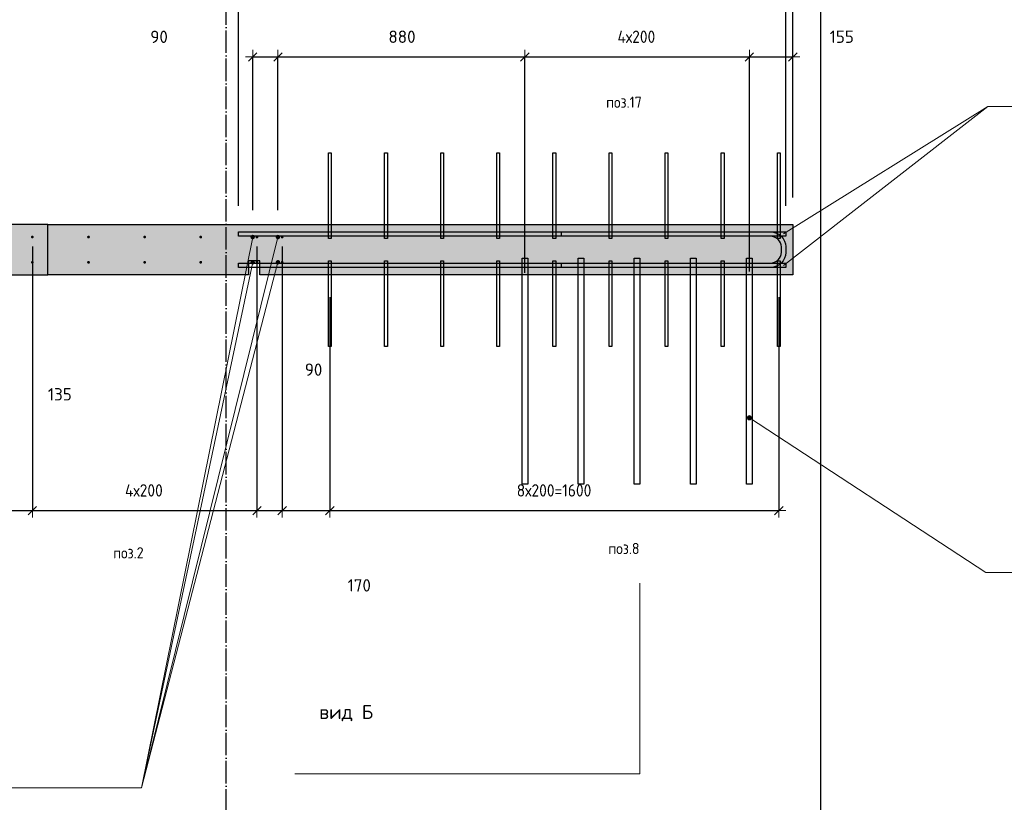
# Model space of a CAD drawing. Header units: millimetres. Extents: x -17997 to 37135, y 45383 to 72408.
# Tile 29 of 67: x 13165 to 16673, y 54081 to 56869. Entities that reach past the tile are written whole.
import ezdxf

# ---------------------------------------------------------------- set-up
doc = ezdxf.new("R2010")
doc.units = ezdxf.units.MM
doc.header["$PDMODE"] = 65
doc.linetypes.add('______11', pattern=[100, 80, -10, 0, -10])
doc.linetypes.add('______5', pattern=[220, 160, -20, 20, -20])
for name, color, linetype, lineweight in [('Standard', 7, 'Continuous', 25), ('Арм.стержн. вертикальными 1', 22, 'Continuous', 35), ('Арм.стержн.горизонт. 2', 202, 'Continuous', 35), ('Обозначение разреза_ общее', 7, 'Continuous', 25), ('Размерная линия_ общее', 7, 'Continuous', 13)]:
    doc.layers.add(name, color=color, linetype=linetype, lineweight=lineweight)
doc.layers.add('Арм.стержн. вертикальными 2', color=7, linetype='Continuous', lineweight=35, true_color=0x006e00)
doc.layers.add('Осевая линия_ общее', color=7, linetype='______5', lineweight=13, true_color=0xa0a0a0)
doc.styles.add('ISOCPEUR', font='ISOCPEUR')
doc.dimstyles.new('DIMSTYLE_11', dxfattribs={"dimtxt": 44, "dimasz": 50, "dimexe": 0, "dimexo": 0, "dimgap": 22, "dimtad": 2, "dimdec": 0, "dimrnd": 5, "dimzin": 12, "dimdsep": 46, "dimtxsty": 'ISOCPEUR', "dimblk1": 'ALL_ML_STRICH', "dimblk2": 'ALL_ML_STRICH', "dimsah": 1, "dimcen": 0, "dimclrd": 7, "dimclre": 256, "dimclrt": 7, "dimadec": 0, "dimazin": 0, "dimtfac": 1, "dimtdec": 0, "dimtix": 1, "dimtmove": 2, "dimatfit": 3, "dimfxl": 0, "dimtvp": 1.2, "dimtzin": 0, "dimlwd": 0, "dimlwe": -3, "dimarcsym": 0})
doc.dimstyles.new('DIMSTYLE_3', dxfattribs={"dimtxt": 44, "dimasz": 50, "dimexe": 0, "dimexo": 0, "dimgap": 22, "dimtad": 2, "dimdec": 0, "dimrnd": 5, "dimzin": 12, "dimdsep": 46, "dimtxsty": 'ISOCPEUR', "dimblk1": 'ALL_ML_STRICH', "dimblk2": 'ALL_ML_STRICH', "dimsah": 1, "dimcen": 0, "dimclrd": 7, "dimclre": 256, "dimclrt": 7, "dimadec": 0, "dimazin": 0, "dimtfac": 1, "dimtdec": 0, "dimtix": 1, "dimtmove": 2, "dimatfit": 3, "dimfxl": 0, "dimtzin": 0, "dimlwd": 0, "dimlwe": -3, "dimarcsym": 0})
doc.dimstyles.new('DIMSTYLE_9', dxfattribs={"dimtxt": 44, "dimasz": 50, "dimexe": 0, "dimexo": 0, "dimgap": 22, "dimtad": 0, "dimdec": 0, "dimrnd": 5, "dimzin": 12, "dimdsep": 46, "dimtxsty": 'ISOCPEUR', "dimblk1": 'ALL_ML_STRICH', "dimblk2": 'ALL_ML_STRICH', "dimsah": 1, "dimcen": 0, "dimclrd": 7, "dimclre": 256, "dimclrt": 7, "dimadec": 0, "dimazin": 0, "dimtfac": 1, "dimtdec": 0, "dimtix": 1, "dimtmove": 2, "dimatfit": 3, "dimfxl": 0, "dimtzin": 0, "dimlwd": 0, "dimlwe": -3, "dimarcsym": 0})

# ---------------------------------------------------------------- blocks, each defined once
blk = doc.blocks.new('ALL_ML_STRICH')
at = {"color": 0, "linetype": 'ByBlock', "lineweight": -2}
for p, q in [((-1, 0), (0.5, 0)), ((-0.3, -0.3), (0.3, 0.3)), ((0, -0.5), (0, 0.5))]:
    blk.add_line(p, q, dxfattribs=at)
blk = doc.blocks.new('*D176')
at = {"layer": 'DEFPOINTS', "color": 7, "linetype": 'Continuous', "lineweight": 13, "transparency": 33554687}
for p in [(13945, 57251.9), (13945, 56186.3), (15895, 56186.3)]:
    blk.add_point(p, dxfattribs=at)
at = {"layer": 'Размерная линия_ общее', "color": 253, "linetype": 'Continuous', "lineweight": -2, "true_color": 0xa0a0a0, "transparency": 33554687}
for p, q in [((13945, 56206.3), (13945, 57251.9)), ((15895, 56206.3), (15895, 57251.9))]:
    blk.add_line(p, q, dxfattribs=at)
at = {"layer": 'Размерная линия_ общее', "color": 7, "linetype": 'Continuous', "lineweight": -2, "transparency": 33554687}
blk.add_line((13945, 57251.9), (15895, 57251.9), dxfattribs=at)
at = {"layer": 'Размерная линия_ общее', "color": 7, "linetype": 'Continuous', "lineweight": 13, "transparency": 33554687, "xscale": 50, "yscale": 50, "zscale": 50, "rotation": 180}
blk.add_blockref('ALL_ML_STRICH', (13945, 57251.9), dxfattribs=at)
at = {"layer": 'Размерная линия_ общее', "color": 7, "linetype": 'Continuous', "lineweight": 13, "transparency": 33554687, "xscale": 50, "yscale": 50, "zscale": 50}
blk.add_blockref('ALL_ML_STRICH', (15895, 57251.9), dxfattribs=at)
at = {"layer": 'Размерная линия_ общее', "color": 7, "linetype": 'Continuous', "lineweight": 13, "transparency": 33554687, "insert": (14926.6, 57323.9), "char_height": 44, "width": 176, "attachment_point": 5, "style": 'ISOCPEUR'}
blk.add_mtext('\\A1;{1950}', dxfattribs=at)
blk = doc.blocks.new('*D177')
at = {"layer": 'DEFPOINTS', "color": 7, "linetype": 'Continuous', "lineweight": 13, "transparency": 33554687}
for p in [(15895, 57251.9), (15920, 56216.3), (15895, 56186.3)]:
    blk.add_point(p, dxfattribs=at)
at = {"layer": 'Размерная линия_ общее', "color": 253, "linetype": 'Continuous', "lineweight": -2, "true_color": 0xa0a0a0, "transparency": 33554687}
for p, q in [((15895, 56206.3), (15895, 57251.9)), ((15920, 56236.3), (15920, 57251.9))]:
    blk.add_line(p, q, dxfattribs=at)
at = {"layer": 'Размерная линия_ общее', "color": 7, "linetype": 'Continuous', "lineweight": -2, "transparency": 33554687}
blk.add_line((15895, 57251.9), (15920, 57251.9), dxfattribs=at)
at = {"layer": 'Размерная линия_ общее', "color": 7, "linetype": 'Continuous', "lineweight": 13, "transparency": 33554687, "xscale": 50, "yscale": 50, "zscale": 50, "rotation": 180}
blk.add_blockref('ALL_ML_STRICH', (15895, 57251.9), dxfattribs=at)
at = {"layer": 'Размерная линия_ общее', "color": 7, "linetype": 'Continuous', "lineweight": 13, "transparency": 33554687, "xscale": 50, "yscale": 50, "zscale": 50}
blk.add_blockref('ALL_ML_STRICH', (15920, 57251.9), dxfattribs=at)
at = {"layer": 'Размерная линия_ общее', "color": 7, "linetype": 'Continuous', "lineweight": 13, "transparency": 33554687, "insert": (16129.7, 57324.8), "char_height": 44, "width": 88, "attachment_point": 5, "style": 'ISOCPEUR'}
blk.add_mtext('\\A1;{25}', dxfattribs=at)
blk = doc.blocks.new('*D178')
at = {"layer": 'DEFPOINTS', "color": 7, "linetype": 'Continuous', "lineweight": 13, "transparency": 33554687}
for p in [(13995, 56736.6), (13995, 56171.3), (14085, 56171.3)]:
    blk.add_point(p, dxfattribs=at)
at = {"layer": 'Размерная линия_ общее', "color": 253, "linetype": 'Continuous', "lineweight": -2, "true_color": 0xa0a0a0, "transparency": 33554687}
for p, q in [((13995, 56191.3), (13995, 56736.6)), ((14085, 56191.3), (14085, 56736.6))]:
    blk.add_line(p, q, dxfattribs=at)
at = {"layer": 'Размерная линия_ общее', "color": 7, "linetype": 'Continuous', "lineweight": -2, "transparency": 33554687}
blk.add_line((13995, 56736.6), (14085, 56736.6), dxfattribs=at)
at = {"layer": 'Размерная линия_ общее', "color": 7, "linetype": 'Continuous', "lineweight": 13, "transparency": 33554687, "xscale": 50, "yscale": 50, "zscale": 50, "rotation": 180}
blk.add_blockref('ALL_ML_STRICH', (13995, 56736.6), dxfattribs=at)
at = {"layer": 'Размерная линия_ общее', "color": 7, "linetype": 'Continuous', "lineweight": 13, "transparency": 33554687, "xscale": 50, "yscale": 50, "zscale": 50}
blk.add_blockref('ALL_ML_STRICH', (14085, 56736.6), dxfattribs=at)
at = {"layer": 'Размерная линия_ общее', "color": 7, "linetype": 'Continuous', "lineweight": 13, "transparency": 33554687, "insert": (13661.4, 56808.3), "char_height": 44, "width": 88, "attachment_point": 5, "style": 'ISOCPEUR'}
blk.add_mtext('\\A1;{90}', dxfattribs=at)
blk = doc.blocks.new('*D179')
at = {"layer": 'DEFPOINTS', "color": 7, "linetype": 'Continuous', "lineweight": 13, "transparency": 33554687}
for p in [(14085, 56736.6), (14085, 56171.3), (14965, 55947.3)]:
    blk.add_point(p, dxfattribs=at)
at = {"layer": 'Размерная линия_ общее', "color": 253, "linetype": 'Continuous', "lineweight": -2, "true_color": 0xa0a0a0, "transparency": 33554687}
for p, q in [((14085, 56191.3), (14085, 56736.6)), ((14965, 55967.3), (14965, 56736.6))]:
    blk.add_line(p, q, dxfattribs=at)
at = {"layer": 'Размерная линия_ общее', "color": 7, "linetype": 'Continuous', "lineweight": -2, "transparency": 33554687}
blk.add_line((14085, 56736.6), (14965, 56736.6), dxfattribs=at)
at = {"layer": 'Размерная линия_ общее', "color": 7, "linetype": 'Continuous', "lineweight": 13, "transparency": 33554687, "xscale": 50, "yscale": 50, "zscale": 50, "rotation": 180}
blk.add_blockref('ALL_ML_STRICH', (14085, 56736.6), dxfattribs=at)
at = {"layer": 'Размерная линия_ общее', "color": 7, "linetype": 'Continuous', "lineweight": 13, "transparency": 33554687, "xscale": 50, "yscale": 50, "zscale": 50}
blk.add_blockref('ALL_ML_STRICH', (14965, 56736.6), dxfattribs=at)
at = {"layer": 'Размерная линия_ общее', "color": 7, "linetype": 'Continuous', "lineweight": 13, "transparency": 33554687, "insert": (14527.2, 56808.6), "char_height": 44, "width": 132, "attachment_point": 5, "style": 'ISOCPEUR'}
blk.add_mtext('\\A1;{880}', dxfattribs=at)
blk = doc.blocks.new('*D180')
at = {"layer": 'DEFPOINTS', "color": 7, "linetype": 'Continuous', "lineweight": 13, "transparency": 33554687}
for p in [(14965, 56736.6), (14965, 55947.3), (15765, 55951.7)]:
    blk.add_point(p, dxfattribs=at)
at = {"layer": 'Размерная линия_ общее', "color": 253, "linetype": 'Continuous', "lineweight": -2, "true_color": 0xa0a0a0, "transparency": 33554687}
for p, q in [((14965, 55967.3), (14965, 56736.6)), ((15765, 55971.7), (15765, 56736.6))]:
    blk.add_line(p, q, dxfattribs=at)
at = {"layer": 'Размерная линия_ общее', "color": 7, "linetype": 'Continuous', "lineweight": -2, "transparency": 33554687}
blk.add_line((14965, 56736.6), (15765, 56736.6), dxfattribs=at)
at = {"layer": 'Размерная линия_ общее', "color": 7, "linetype": 'Continuous', "lineweight": 13, "transparency": 33554687, "xscale": 50, "yscale": 50, "zscale": 50, "rotation": 180}
blk.add_blockref('ALL_ML_STRICH', (14965, 56736.6), dxfattribs=at)
at = {"layer": 'Размерная линия_ общее', "color": 7, "linetype": 'Continuous', "lineweight": 13, "transparency": 33554687, "xscale": 50, "yscale": 50, "zscale": 50}
blk.add_blockref('ALL_ML_STRICH', (15765, 56736.6), dxfattribs=at)
at = {"layer": 'Размерная линия_ общее', "color": 7, "linetype": 'Continuous', "lineweight": 13, "transparency": 33554687, "insert": (15295, 56830.6), "char_height": 44, "width": 2.2, "attachment_point": 1, "line_spacing_factor": 0.60241, "style": 'ISOCPEUR'}
blk.add_mtext('\\W0.91;4х200', dxfattribs=at)
blk = doc.blocks.new('*D181')
at = {"layer": 'DEFPOINTS', "color": 7, "linetype": 'Continuous', "lineweight": 13, "transparency": 33554687}
for p in [(15765, 56736.6), (15920, 56216.3), (15765, 55951.7)]:
    blk.add_point(p, dxfattribs=at)
at = {"layer": 'Размерная линия_ общее', "color": 253, "linetype": 'Continuous', "lineweight": -2, "true_color": 0xa0a0a0, "transparency": 33554687}
for p, q in [((15765, 55971.7), (15765, 56736.6)), ((15920, 56236.3), (15920, 56736.6))]:
    blk.add_line(p, q, dxfattribs=at)
at = {"layer": 'Размерная линия_ общее', "color": 7, "linetype": 'Continuous', "lineweight": -2, "transparency": 33554687}
blk.add_line((15765, 56736.6), (15920, 56736.6), dxfattribs=at)
at = {"layer": 'Размерная линия_ общее', "color": 7, "linetype": 'Continuous', "lineweight": 13, "transparency": 33554687, "xscale": 50, "yscale": 50, "zscale": 50, "rotation": 180}
blk.add_blockref('ALL_ML_STRICH', (15765, 56736.6), dxfattribs=at)
at = {"layer": 'Размерная линия_ общее', "color": 7, "linetype": 'Continuous', "lineweight": 13, "transparency": 33554687, "xscale": 50, "yscale": 50, "zscale": 50}
blk.add_blockref('ALL_ML_STRICH', (15920, 56736.6), dxfattribs=at)
at = {"layer": 'Размерная линия_ общее', "color": 7, "linetype": 'Continuous', "lineweight": 13, "transparency": 33554687, "insert": (16094.3, 56808.7), "char_height": 44, "width": 132, "attachment_point": 5, "style": 'ISOCPEUR'}
blk.add_mtext('\\A1;{155}', dxfattribs=at)
blk = doc.blocks.new('*D249')
at = {"layer": 'DEFPOINTS', "color": 7, "linetype": 'Continuous', "lineweight": 13, "transparency": 33554687}
for p in [(13210, 56081.3), (13074.5, 56005), (13074.5, 55120.3)]:
    blk.add_point(p, dxfattribs=at)
at = {"layer": 'Размерная линия_ общее', "color": 253, "linetype": 'Continuous', "lineweight": -2, "true_color": 0xa0a0a0, "transparency": 33554687}
for p, q in [((13210, 56061.3), (13210, 55120.3)), ((13074.5, 55985), (13074.5, 55120.3))]:
    blk.add_line(p, q, dxfattribs=at)
at = {"layer": 'Размерная линия_ общее', "color": 7, "linetype": 'Continuous', "lineweight": -2, "transparency": 33554687}
blk.add_line((13074.5, 55120.3), (13210, 55120.3), dxfattribs=at)
at = {"layer": 'Размерная линия_ общее', "color": 7, "linetype": 'Continuous', "lineweight": 13, "transparency": 33554687, "xscale": 50, "yscale": 50, "zscale": 50, "rotation": 180}
blk.add_blockref('ALL_ML_STRICH', (13074.5, 55120.3), dxfattribs=at)
at = {"layer": 'Размерная линия_ общее', "color": 7, "linetype": 'Continuous', "lineweight": 13, "transparency": 33554687, "xscale": 50, "yscale": 50, "zscale": 50}
blk.add_blockref('ALL_ML_STRICH', (13210, 55120.3), dxfattribs=at)
at = {"layer": 'Размерная линия_ общее', "color": 7, "linetype": 'Continuous', "lineweight": 13, "transparency": 33554687, "insert": (13307.8, 55534.7), "char_height": 44, "width": 132, "attachment_point": 5, "style": 'ISOCPEUR'}
blk.add_mtext('\\A1;{135}', dxfattribs=at)
blk = doc.blocks.new('*D250')
at = {"layer": 'DEFPOINTS', "color": 7, "linetype": 'Continuous', "lineweight": 13, "transparency": 33554687}
for p in [(13210, 56081.3), (14010, 56081.3), (13210, 55120.3)]:
    blk.add_point(p, dxfattribs=at)
at = {"layer": 'Размерная линия_ общее', "color": 253, "linetype": 'Continuous', "lineweight": -2, "true_color": 0xa0a0a0, "transparency": 33554687}
for p, q in [((13210, 56061.3), (13210, 55120.3)), ((14010, 56061.3), (14010, 55120.3))]:
    blk.add_line(p, q, dxfattribs=at)
at = {"layer": 'Размерная линия_ общее', "color": 7, "linetype": 'Continuous', "lineweight": -2, "transparency": 33554687}
blk.add_line((13210, 55120.3), (14010, 55120.3), dxfattribs=at)
at = {"layer": 'Размерная линия_ общее', "color": 7, "linetype": 'Continuous', "lineweight": 13, "transparency": 33554687, "xscale": 50, "yscale": 50, "zscale": 50, "rotation": 180}
blk.add_blockref('ALL_ML_STRICH', (13210, 55120.3), dxfattribs=at)
at = {"layer": 'Размерная линия_ общее', "color": 7, "linetype": 'Continuous', "lineweight": 13, "transparency": 33554687, "xscale": 50, "yscale": 50, "zscale": 50}
blk.add_blockref('ALL_ML_STRICH', (14010, 55120.3), dxfattribs=at)
at = {"layer": 'Размерная линия_ общее', "color": 7, "linetype": 'Continuous', "lineweight": 13, "transparency": 33554687, "insert": (13540, 55214.3), "char_height": 44, "width": 2.2, "attachment_point": 1, "line_spacing_factor": 0.60241, "style": 'ISOCPEUR'}
blk.add_mtext('\\W0.91;4х200', dxfattribs=at)
blk = doc.blocks.new('*D251')
at = {"layer": 'DEFPOINTS', "color": 7, "linetype": 'Continuous', "lineweight": 13, "transparency": 33554687}
for p in [(14010, 56081.3), (14100, 56081.3), (14010, 55120.3)]:
    blk.add_point(p, dxfattribs=at)
at = {"layer": 'Размерная линия_ общее', "color": 253, "linetype": 'Continuous', "lineweight": -2, "true_color": 0xa0a0a0, "transparency": 33554687}
for p, q in [((14010, 56061.3), (14010, 55120.3)), ((14100, 56061.3), (14100, 55120.3))]:
    blk.add_line(p, q, dxfattribs=at)
at = {"layer": 'Размерная линия_ общее', "color": 7, "linetype": 'Continuous', "lineweight": -2, "transparency": 33554687}
blk.add_line((14010, 55120.3), (14100, 55120.3), dxfattribs=at)
at = {"layer": 'Размерная линия_ общее', "color": 7, "linetype": 'Continuous', "lineweight": 13, "transparency": 33554687, "xscale": 50, "yscale": 50, "zscale": 50, "rotation": 180}
blk.add_blockref('ALL_ML_STRICH', (14010, 55120.3), dxfattribs=at)
at = {"layer": 'Размерная линия_ общее', "color": 7, "linetype": 'Continuous', "lineweight": 13, "transparency": 33554687, "xscale": 50, "yscale": 50, "zscale": 50}
blk.add_blockref('ALL_ML_STRICH', (14100, 55120.3), dxfattribs=at)
at = {"layer": 'Размерная линия_ общее', "color": 7, "linetype": 'Continuous', "lineweight": 13, "transparency": 33554687, "insert": (14212, 55622.5), "char_height": 44, "width": 88, "attachment_point": 5, "style": 'ISOCPEUR'}
blk.add_mtext('\\A1;{90}', dxfattribs=at)
blk = doc.blocks.new('*D252')
at = {"layer": 'DEFPOINTS', "color": 7, "linetype": 'Continuous', "lineweight": 13, "transparency": 33554687}
for p in [(14100, 56081.3), (14270, 55901), (14100, 55120.3)]:
    blk.add_point(p, dxfattribs=at)
at = {"layer": 'Размерная линия_ общее', "color": 253, "linetype": 'Continuous', "lineweight": -2, "true_color": 0xa0a0a0, "transparency": 33554687}
for p, q in [((14100, 56061.3), (14100, 55120.3)), ((14270, 55881), (14270, 55120.3))]:
    blk.add_line(p, q, dxfattribs=at)
at = {"layer": 'Размерная линия_ общее', "color": 7, "linetype": 'Continuous', "lineweight": -2, "transparency": 33554687}
blk.add_line((14100, 55120.3), (14270, 55120.3), dxfattribs=at)
at = {"layer": 'Размерная линия_ общее', "color": 7, "linetype": 'Continuous', "lineweight": 13, "transparency": 33554687, "xscale": 50, "yscale": 50, "zscale": 50, "rotation": 180}
blk.add_blockref('ALL_ML_STRICH', (14100, 55120.3), dxfattribs=at)
at = {"layer": 'Размерная линия_ общее', "color": 7, "linetype": 'Continuous', "lineweight": 13, "transparency": 33554687, "xscale": 50, "yscale": 50, "zscale": 50}
blk.add_blockref('ALL_ML_STRICH', (14270, 55120.3), dxfattribs=at)
at = {"layer": 'Размерная линия_ общее', "color": 7, "linetype": 'Continuous', "lineweight": 13, "transparency": 33554687, "insert": (14374.8, 54853.9), "char_height": 44, "width": 132, "attachment_point": 5, "style": 'ISOCPEUR'}
blk.add_mtext('\\A1;{170}', dxfattribs=at)
blk = doc.blocks.new('*D253')
at = {"layer": 'DEFPOINTS', "color": 7, "linetype": 'Continuous', "lineweight": 13, "transparency": 33554687}
for p in [(14270, 55901), (15870, 55901), (14270, 55120.3)]:
    blk.add_point(p, dxfattribs=at)
at = {"layer": 'Размерная линия_ общее', "color": 253, "linetype": 'Continuous', "lineweight": -2, "true_color": 0xa0a0a0, "transparency": 33554687}
for p, q in [((14270, 55881), (14270, 55120.3)), ((15870, 55881), (15870, 55120.3))]:
    blk.add_line(p, q, dxfattribs=at)
at = {"layer": 'Размерная линия_ общее', "color": 7, "linetype": 'Continuous', "lineweight": -2, "transparency": 33554687}
blk.add_line((14270, 55120.3), (15870, 55120.3), dxfattribs=at)
at = {"layer": 'Размерная линия_ общее', "color": 7, "linetype": 'Continuous', "lineweight": 13, "transparency": 33554687, "xscale": 50, "yscale": 50, "zscale": 50, "rotation": 180}
blk.add_blockref('ALL_ML_STRICH', (14270, 55120.3), dxfattribs=at)
at = {"layer": 'Размерная линия_ общее', "color": 7, "linetype": 'Continuous', "lineweight": 13, "transparency": 33554687, "xscale": 50, "yscale": 50, "zscale": 50}
blk.add_blockref('ALL_ML_STRICH', (15870, 55120.3), dxfattribs=at)
at = {"layer": 'Размерная линия_ общее', "color": 7, "linetype": 'Continuous', "lineweight": 13, "transparency": 33554687, "insert": (14936, 55214.3), "char_height": 44, "width": 2.2, "attachment_point": 1, "line_spacing_factor": 0.60241, "style": 'ISOCPEUR'}
blk.add_mtext('\\W0.91;8х200=1600', dxfattribs=at)
blk = doc.blocks.new('СЛОЖНЫЙ_ОБЪЕКТ_1')
at = {"layer": 'Осевая линия_ общее', "color": 253, "linetype": '______11', "lineweight": -3, "true_color": 0xa0a0a0, "transparency": 33554687}
blk.add_line((13900, 45740), (13900, 69780), dxfattribs=at)

msp = doc.modelspace()

# ---------------------------------------------------------------- hatches: boundary and pattern name
at = {"layer": 'Standard', "linetype": 'Continuous', "lineweight": 13, "transparency": 33554687}
for points in [[(13265, 56140), (13045, 56140), (13045, 55960), (13265, 55960)], [(13265, 55960), (13980, 55960), (13980, 56010), (14020, 56010), (14020, 55960), (15920, 55960), (15920, 56140), (13265, 56140)]]:
    msp.add_hatch(color=7, dxfattribs=at).paths.add_polyline_path(points)
at = {"layer": 'Арм.стержн. вертикальными 1', "linetype": 'Continuous', "lineweight": 50, "transparency": 33554687}
for points in [[(13215, 56095), (13214.6, 56096.9), (13213.5, 56098.5), (13211.9, 56099.6), (13210, 56100), (13208.1, 56099.6), (13206.5, 56098.5), (13205.4, 56096.9), (13205, 56095), (13205.4, 56093.1), (13206.5, 56091.5), (13208.1, 56090.4), (13210, 56090), (13211.9, 56090.4), (13213.5, 56091.5), (13214.6, 56093.1)], [(13415, 56095), (13414.6, 56096.9), (13413.5, 56098.5), (13411.9, 56099.6), (13410, 56100), (13408.1, 56099.6), (13406.5, 56098.5), (13405.4, 56096.9), (13405, 56095), (13405.4, 56093.1), (13406.5, 56091.5), (13408.1, 56090.4), (13410, 56090), (13411.9, 56090.4), (13413.5, 56091.5), (13414.6, 56093.1)], [(13615, 56095), (13614.6, 56096.9), (13613.5, 56098.5), (13611.9, 56099.6), (13610, 56100), (13608.1, 56099.6), (13606.5, 56098.5), (13605.4, 56096.9), (13605, 56095), (13605.4, 56093.1), (13606.5, 56091.5), (13608.1, 56090.4), (13610, 56090), (13611.9, 56090.4), (13613.5, 56091.5), (13614.6, 56093.1)], [(13815, 56095), (13814.6, 56096.9), (13813.5, 56098.5), (13811.9, 56099.6), (13810, 56100), (13808.1, 56099.6), (13806.5, 56098.5), (13805.4, 56096.9), (13805, 56095), (13805.4, 56093.1), (13806.5, 56091.5), (13808.1, 56090.4), (13810, 56090), (13811.9, 56090.4), (13813.5, 56091.5), (13814.6, 56093.1)], [(14015, 56095), (14014.6, 56096.9), (14013.5, 56098.5), (14011.9, 56099.6), (14010, 56100), (14008.1, 56099.6), (14006.5, 56098.5), (14005.4, 56096.9), (14005, 56095), (14005.4, 56093.1), (14006.5, 56091.5), (14008.1, 56090.4), (14010, 56090), (14011.9, 56090.4), (14013.5, 56091.5), (14014.6, 56093.1)], [(14105, 56095), (14104.6, 56096.9), (14103.5, 56098.5), (14101.9, 56099.6), (14100, 56100), (14098.1, 56099.6), (14096.5, 56098.5), (14095.4, 56096.9), (14095, 56095), (14095.4, 56093.1), (14096.5, 56091.5), (14098.1, 56090.4), (14100, 56090), (14101.9, 56090.4), (14103.5, 56091.5), (14104.6, 56093.1)], [(13215, 56005), (13214.6, 56006.9), (13213.5, 56008.5), (13211.9, 56009.6), (13210, 56010), (13208.1, 56009.6), (13206.5, 56008.5), (13205.4, 56006.9), (13205, 56005), (13205.4, 56003.1), (13206.5, 56001.5), (13208.1, 56000.4), (13210, 56000), (13211.9, 56000.4), (13213.5, 56001.5), (13214.6, 56003.1)], [(13415, 56005), (13414.6, 56006.9), (13413.5, 56008.5), (13411.9, 56009.6), (13410, 56010), (13408.1, 56009.6), (13406.5, 56008.5), (13405.4, 56006.9), (13405, 56005), (13405.4, 56003.1), (13406.5, 56001.5), (13408.1, 56000.4), (13410, 56000), (13411.9, 56000.4), (13413.5, 56001.5), (13414.6, 56003.1)], [(13615, 56005), (13614.6, 56006.9), (13613.5, 56008.5), (13611.9, 56009.6), (13610, 56010), (13608.1, 56009.6), (13606.5, 56008.5), (13605.4, 56006.9), (13605, 56005), (13605.4, 56003.1), (13606.5, 56001.5), (13608.1, 56000.4), (13610, 56000), (13611.9, 56000.4), (13613.5, 56001.5), (13614.6, 56003.1)], [(13815, 56005), (13814.6, 56006.9), (13813.5, 56008.5), (13811.9, 56009.6), (13810, 56010), (13808.1, 56009.6), (13806.5, 56008.5), (13805.4, 56006.9), (13805, 56005), (13805.4, 56003.1), (13806.5, 56001.5), (13808.1, 56000.4), (13810, 56000), (13811.9, 56000.4), (13813.5, 56001.5), (13814.6, 56003.1)], [(14015, 56005), (14014.6, 56006.9), (14013.5, 56008.5), (14011.9, 56009.6), (14010, 56010), (14008.1, 56009.6), (14006.5, 56008.5), (14005.4, 56006.9), (14005, 56005), (14005.4, 56003.1), (14006.5, 56001.5), (14008.1, 56000.4), (14010, 56000), (14011.9, 56000.4), (14013.5, 56001.5), (14014.6, 56003.1)], [(14105, 56005), (14104.6, 56006.9), (14103.5, 56008.5), (14101.9, 56009.6), (14100, 56010), (14098.1, 56009.6), (14096.5, 56008.5), (14095.4, 56006.9), (14095, 56005), (14095.4, 56003.1), (14096.5, 56001.5), (14098.1, 56000.4), (14100, 56000), (14101.9, 56000.4), (14103.5, 56001.5), (14104.6, 56003.1)]]:
    msp.add_hatch(color=4, dxfattribs=at).paths.add_polyline_path(points)
at = {"layer": 'Арм.стержн. вертикальными 2', "linetype": 'Continuous', "lineweight": 50, "transparency": 33554687}
for points in [[(14003, 56095), (14002.4, 56098.1), (14000.7, 56100.7), (13998.1, 56102.4), (13995, 56103), (13992, 56102.4), (13989.4, 56100.7), (13987.6, 56098.1), (13987, 56095), (13987.6, 56092), (13989.4, 56089.4), (13992, 56087.6), (13995, 56087), (13998.1, 56087.6), (14000.7, 56089.4), (14002.4, 56092)], [(14093, 56095), (14092.4, 56098.1), (14090.7, 56100.7), (14088.1, 56102.4), (14085, 56103), (14082, 56102.4), (14079.4, 56100.7), (14077.6, 56098.1), (14077, 56095), (14077.6, 56092), (14079.4, 56089.4), (14082, 56087.6), (14085, 56087), (14088.1, 56087.6), (14090.7, 56089.4), (14092.4, 56092)], [(14003, 56005), (14002.4, 56008.1), (14000.7, 56010.7), (13998.1, 56012.4), (13995, 56013), (13992, 56012.4), (13989.4, 56010.7), (13987.6, 56008.1), (13987, 56005), (13987.6, 56002), (13989.4, 55999.4), (13992, 55997.6), (13995, 55997), (13998.1, 55997.6), (14000.7, 55999.4), (14002.4, 56002)], [(14093, 56005), (14092.4, 56008.1), (14090.7, 56010.7), (14088.1, 56012.4), (14085, 56013), (14082, 56012.4), (14079.4, 56010.7), (14077.6, 56008.1), (14077, 56005), (14077.6, 56002), (14079.4, 55999.4), (14082, 55997.6), (14085, 55997), (14088.1, 55997.6), (14090.7, 55999.4), (14092.4, 56002)]]:
    msp.add_hatch(color=7, dxfattribs=at).paths.add_polyline_path(points)
at = {"layer": 'Арм.стержн. вертикальными 2', "linetype": 'Continuous', "lineweight": 13, "transparency": 33554687}
for points in [[(15758.3, 55447.7), (15761.7, 55457.7), (15757.6, 55451.4)], [(15757.6, 55451.4), (15761.7, 55457.7), (15758.7, 55455.2)], [(15760.9, 55444.8), (15765.4, 55458.5), (15758.3, 55447.7)], [(15758.3, 55447.7), (15765.4, 55458.5), (15761.7, 55457.7)], [(15760.9, 55444.8), (15769.1, 55457.3), (15765.4, 55458.5)], [(15764.6, 55443.6), (15769.1, 55457.3), (15760.9, 55444.8)], [(15764.6, 55443.6), (15771.7, 55454.4), (15769.1, 55457.3)], [(15768.4, 55444.4), (15771.7, 55454.4), (15764.6, 55443.6)], [(15768.4, 55444.4), (15772.5, 55450.7), (15771.7, 55454.4)], [(15772.5, 55450.7), (15768.4, 55444.4), (15771.3, 55446.9)]]:
    msp.add_hatch(color=7, dxfattribs=at).paths.add_polyline_path(points)

# ---------------------------------------------------------------- linework, layer by layer
at = {"layer": 'Standard', "color": 7, "linetype": 'Continuous', "lineweight": 25, "transparency": 33554687}
for p, q in [((13265, 56140), (13120, 56140)), ((13265, 55960), (13265, 56140)), ((13265, 56140), (15920, 56140)), ((15920, 56140), (15920, 55960)), ((13980, 56010), (13980, 55960)), ((14020, 56010), (13980, 56010)), ((14020, 55960), (14020, 56010)), ((13045, 55960), (13265, 55960)), ((13980, 55960), (13265, 55960)), ((15920, 55960), (14020, 55960))]:
    msp.add_line(p, q, dxfattribs=at)
msp.add_lwpolyline([(-350, 46540), (16020, 46540), (16020, 67980), (-350, 67980), (-350, 46540)], dxfattribs=at)
at = {"layer": 'Арм.стержн. вертикальными 1', "color": 4, "linetype": 'Continuous', "lineweight": 25, "transparency": 33554687}
for points in [[(14265, 56090), (14265, 56395), (14275, 56395), (14275, 56090), (14265, 56090)], [(14465, 56090), (14465, 56395), (14475, 56395), (14475, 56090), (14465, 56090)], [(14665, 56090), (14665, 56395), (14675, 56395), (14675, 56090), (14665, 56090)], [(14865, 56090), (14865, 56395), (14875, 56395), (14875, 56090), (14865, 56090)], [(15065, 56090), (15065, 56395), (15075, 56395), (15075, 56090), (15065, 56090)], [(15265, 56090), (15265, 56395), (15275, 56395), (15275, 56090), (15265, 56090)], [(15465, 56090), (15465, 56395), (15475, 56395), (15475, 56090), (15465, 56090)], [(15665, 56090), (15665, 56395), (15675, 56395), (15675, 56090), (15665, 56090)], [(15865, 56090), (15865, 56395), (15875, 56395), (15875, 56090), (15865, 56090)], [(14275, 56010), (14275, 55705), (14265, 55705), (14265, 56010), (14275, 56010)], [(14475, 56010), (14475, 55705), (14465, 55705), (14465, 56010), (14475, 56010)], [(14675, 56010), (14675, 55705), (14665, 55705), (14665, 56010), (14675, 56010)], [(14875, 56010), (14875, 55705), (14865, 55705), (14865, 56010), (14875, 56010)], [(15075, 56010), (15075, 55705), (15065, 55705), (15065, 56010), (15075, 56010)], [(15275, 56010), (15275, 55705), (15265, 55705), (15265, 56010), (15275, 56010)], [(15475, 56010), (15475, 55705), (15465, 55705), (15465, 56010), (15475, 56010)], [(15675, 56010), (15675, 55705), (15665, 55705), (15665, 56010), (15675, 56010)], [(15875, 56010), (15875, 55705), (15865, 55705), (15865, 56010), (15875, 56010)]]:
    msp.add_lwpolyline(points, dxfattribs=at)
at = {"layer": 'Арм.стержн. вертикальными 2', "color": 7, "linetype": 'Continuous', "lineweight": 13, "transparency": 33554687}
for p, q in [((13599.4, 54132.2), (14085, 56095)), ((13599.4, 54132.2), (13995, 56095)), ((13599.4, 54132.2), (14085, 56005)), ((13599.4, 54132.2), (13995, 56005)), ((15758.7, 55455.2), (15758.7, 55455.2)), ((15760.9, 55444.8), (15760.9, 55444.8)), ((16607.1, 54899.4), (15765, 55451.1)), ((15769.1, 55457.3), (15769.1, 55457.3)), ((15771.3, 55446.9), (15771.3, 55446.9)), ((16607.1, 54899.4), (19022.1, 54899.4)), ((11284.4, 54132.2), (13599.4, 54132.2))]:
    msp.add_line(p, q, dxfattribs=at)
at = {"layer": 'Арм.стержн. вертикальными 2', "color": 7, "linetype": 'Continuous', "lineweight": 25, "transparency": 33554687}
for points in [[(14975, 56020), (14975, 55215), (14955, 55215), (14955, 56020), (14975, 56020)], [(15175, 56020), (15175, 55215), (15155, 55215), (15155, 56020), (15175, 56020)], [(15375, 56020), (15375, 55215), (15355, 55215), (15355, 56020), (15375, 56020)], [(15575, 56020), (15575, 55215), (15555, 55215), (15555, 56020), (15575, 56020)], [(15775, 56020), (15775, 55215), (15755, 55215), (15755, 56020), (15775, 56020)]]:
    msp.add_lwpolyline(points, dxfattribs=at)
at = {"layer": 'Арм.стержн. вертикальными 2', "color": 7, "linetype": 'Continuous', "lineweight": 13, "transparency": 33554687}
msp.add_circle((15765, 55451.1), 7.5, dxfattribs=at)
at = {"layer": 'Арм.стержн.горизонт. 2', "color": 7, "linetype": 'Continuous', "lineweight": 13, "transparency": 33554687}
for q in [(15887, 55994), (15887, 56106), (15887, 56106), (15887, 55994), (18929.2, 56559.7)]:
    msp.add_line((16614.2, 56559.7), q, dxfattribs=at)
at = {"layer": 'Арм.стержн.горизонт. 2', "color": 7, "linetype": 'Continuous', "lineweight": 25, "transparency": 33554687}
for points in [[(15895, 56098), (13945, 56098), (13945, 56114), (15895, 56114), (15895, 56098)], [(15895, 56098), (13945, 56098), (13945, 56114), (15895, 56114), (15895, 56098)], [(15095, 56002), (15840.6, 56002), (15847.8, 56003), (15855.1, 56005.4), (15861.8, 56009.2), (15867.3, 56013.8), (15871.8, 56019.2), (15875.6, 56025.9), (15878, 56033.2), (15879, 56040.5), (15879, 56059.6), (15878, 56066.8), (15875.6, 56074.1), (15871.8, 56080.8), (15867.3, 56086.3), (15861.8, 56090.8), (15855.1, 56094.6), (15847.8, 56097), (15840.6, 56098), (15095, 56098), (15095, 56114), (15841.7, 56114), (15851.4, 56112.7), (15861.6, 56109.3), (15870.9, 56104.1), (15878.6, 56097.6), (15885.1, 56089.9), (15890.3, 56080.6), (15893.7, 56070.4), (15895, 56060.7), (15895, 56039.4), (15893.7, 56029.6), (15890.3, 56019.5), (15885.1, 56010.1), (15878.6, 56002.4), (15870.9, 55996), (15861.6, 55990.7), (15851.4, 55987.4), (15841.7, 55986), (15095, 55986), (15095, 56002)], [(15095, 56002), (15840.6, 56002), (15847.8, 56003), (15855.1, 56005.4), (15861.8, 56009.2), (15867.3, 56013.8), (15871.8, 56019.2), (15875.6, 56025.9), (15878, 56033.2), (15879, 56040.5), (15879, 56059.6), (15878, 56066.8), (15875.6, 56074.1), (15871.8, 56080.8), (15867.3, 56086.3), (15861.8, 56090.8), (15855.1, 56094.6), (15847.8, 56097), (15840.6, 56098), (15095, 56098), (15095, 56114), (15841.7, 56114), (15851.4, 56112.7), (15861.6, 56109.3), (15870.9, 56104.1), (15878.6, 56097.6), (15885.1, 56089.9), (15890.3, 56080.6), (15893.7, 56070.4), (15895, 56060.7), (15895, 56039.4), (15893.7, 56029.6), (15890.3, 56019.5), (15885.1, 56010.1), (15878.6, 56002.4), (15870.9, 55996), (15861.6, 55990.7), (15851.4, 55987.4), (15841.7, 55986), (15095, 55986), (15095, 56002)], [(15895, 55986), (13945, 55986), (13945, 56002), (15895, 56002), (15895, 55986)], [(15895, 55986), (13945, 55986), (13945, 56002), (15895, 56002), (15895, 55986)]]:
    msp.add_lwpolyline(points, dxfattribs=at)
at = {"layer": 'Обозначение разреза_ общее', "color": 7, "linetype": 'Continuous', "lineweight": 13, "transparency": 33554687}
msp.add_lwpolyline([(14145, 54182.1), (15375, 54182.1), (15375, 54862.1)], dxfattribs=at)

# ---------------------------------------------------------------- block references
at = {"layer": 'Осевая линия_ общее', "color": 253, "linetype": '______11', "lineweight": -3, "true_color": 0xa0a0a0, "transparency": 33554687}
msp.add_blockref('СЛОЖНЫЙ_ОБЪЕКТ_1', (0, 0), dxfattribs=at)

# ---------------------------------------------------------------- texts
at = {"layer": 'Standard', "color": 7, "linetype": 'Continuous', "lineweight": 13, "transparency": 33554687, "char_height": 40, "attachment_point": 5, "style": 'ISOCPEUR'}
for s, insert, width in [('\\A1;{\\fISOCPEUR|i0|b0;\\H40.000000;\\W0.909091;\\C7;поз.17}\\P', (15318.1, 56575.4), 145.432), ('\\A1;{\\fISOCPEUR|i0|b0;\\H40.000000;\\W0.909091;\\C7;поз.2}\\P', (13552.2, 54969.9), 127.972), ('\\A1;{\\fISOCPEUR|i0|b0;\\H40.000000;\\W0.909091;\\C7;поз.8}\\P', (15318.1, 54985.4), 127.972)]:
    msp.add_mtext(s, dxfattribs=dict(at, insert=insert, width=width))
at = {"layer": 'Обозначение разреза_ общее', "color": 7, "linetype": 'Continuous', "lineweight": 13, "transparency": 33554687, "insert": (14232.2, 54398.8), "char_height": 50, "width": 198.649, "attachment_point": 4, "style": 'ISOCPEUR'}
msp.add_mtext('\\A1;{\\fISOCPEUR|i0|b0;\\H50.000000;\\W1.000000;\\C7;вид Б}\\P', dxfattribs=at)

# ---------------------------------------------------------------- dimensions: what is measured, and where the dimension line sits
at = {"layer": 'Размерная линия_ общее', "color": 7, "linetype": 'Continuous', "lineweight": 13, "transparency": 33554687}
for base, p1, p2, dimstyle, picture, middle in [((15895, 57251.9), (13945, 56206.3), (15895, 56206.3), 'DIMSTYLE_3', '*D176', (14926.6, 57323.9)), ((15920, 57251.9), (15895, 56206.3), (15920, 56236.3), 'DIMSTYLE_11', '*D177', (16129.7, 57324.8)), ((14085, 56736.6), (13995, 56191.3), (14085, 56191.3), 'DIMSTYLE_11', '*D178', (13661.4, 56808.3)), ((14965, 56736.6), (14085, 56191.3), (14965, 55967.3), 'DIMSTYLE_3', '*D179', (14527.2, 56808.6)), ((15920, 56736.6), (15765, 55971.7), (15920, 56236.3), 'DIMSTYLE_3', '*D181', (16094.3, 56808.7)), ((13210, 55120.3267), (13074.5157, 55985.0112), (13210, 56061.2938), 'DIMSTYLE_3', '*D249', (13307.7662, 55534.7127)), ((14100, 55120.3), (14010, 56061.3), (14100, 56061.3), 'DIMSTYLE_11', '*D251', (14212, 55622.5)), ((14270, 55120.3), (14100, 56061.3), (14270, 55881), 'DIMSTYLE_9', '*D252', (14374.8, 54853.9))]:
    dim = msp.add_linear_dim(base=base, p1=p1, p2=p2, dimstyle=dimstyle, override={"dimpost": '<>', "dimclrd": 7, "dimclre": 253, "dimclrt": 7, "dimlwd": 0, "dimlwe": 65533}, dxfattribs=at)
    dim.commit()
    dim.dimension.update_dxf_attribs({"geometry": picture, "text_midpoint": middle, "dimtype": 160})
for base, p1, p2, text, picture, middle in [((15765, 56736.6), (14965, 55967.3), (15765, 55971.7), '\\W0.91;4х200', '*D180', (15365, 56758.6)), ((14010, 55120.3), (13210, 56061.3), (14010, 56061.3), '\\W0.91;4х200', '*D250', (13610, 55142.3)), ((15870, 55120.3), (14270, 55881), (15870, 55881), '\\W0.91;8х200=1600', '*D253', (15070, 55142.3))]:
    dim = msp.add_linear_dim(base=base, p1=p1, p2=p2, text=text, dimstyle='DIMSTYLE_3', override={"dimpost": '<>', "dimclrd": 7, "dimclre": 253, "dimclrt": 7, "dimlwd": 0, "dimlwe": 65533}, dxfattribs=at)
    dim.commit()
    dim.dimension.update_dxf_attribs({"geometry": picture, "text_midpoint": middle, "dimtype": 160})

doc.saveas('drawing.dxf')
